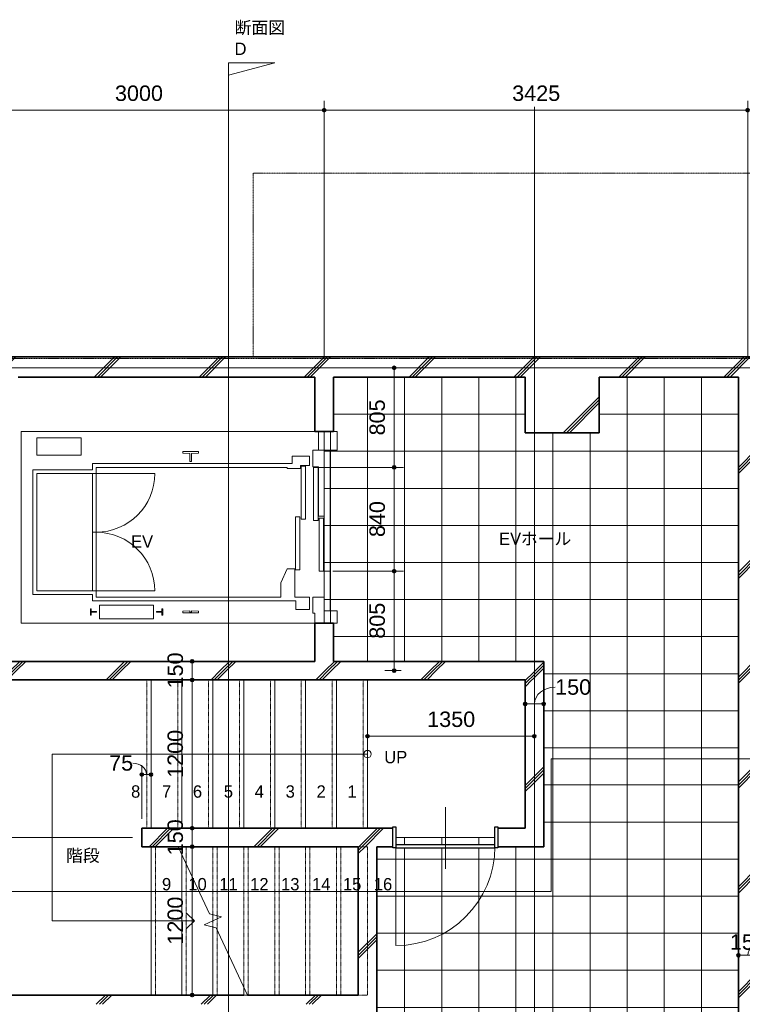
# Model space of a CAD drawing. Header units: millimetres. Extents: x -6159 to 97970, y -8550 to 14941.
# Tile 3 of 37: x -3169 to 2674, y -1676 to 6291. Entities that reach past the tile are written whole.
import ezdxf

# ---------------------------------------------------------------- set-up
doc = ezdxf.new("R2010")
doc.units = ezdxf.units.MM
for name, pattern in [('1TS06', [31.5, 30, -0.75, 0, -0.75]), ('HA02', [2.25, 1.5, -0.75]), ('破線', [2, 1, -1])]:
    doc.linetypes.add(name, pattern=pattern)
for name, color, linetype, lineweight in [('A-ANNO-DIMS', 211, 'Continuous', 9), ('A-ANNO-DIMS-50', 211, 'Continuous', 9), ('A-AREA-IDEN', 2, 'Continuous', 9), ('A-DETL-HDLN', 90, 'HA02', 18), ('A-DETL-THIN', 151, 'Continuous', 18), ('A-DOOR', 31, 'Continuous', 18), ('A-DOOR-FRAM', 31, 'Continuous', 25), ('A-FLOR', 192, 'Continuous', 18), ('A-FLOR-PATT', 8, 'Continuous', 18), ('A-WALL', 113, 'Continuous', 18), ('A-WALL-PATT', 111, 'Continuous', 35), ('G-ANNO-SYMB', 111, 'Continuous', 9), ('M-EQPM', 50, 'Continuous', 18), ('S-GRID', 1, 'Continuous', 9), ('S-STRS', 31, 'Continuous', 18), ('S-STRS-ANNO', 31, 'Continuous', 18), ('S-STRS-IDEN', 31, 'Continuous', 18), ('S-STRS-MBND', 31, '破線', 18)]:
    doc.layers.add(name, color=color, linetype=linetype, lineweight=lineweight)
doc.styles.add('Arial', font='arial.ttf', dxfattribs={"height": 125})
doc.styles.add('MS UI Gothic', font='MS UI Gothic.ttf', dxfattribs={"height": 100})
doc.dimstyles.new('点線_-_2_5_mm', dxfattribs={"dimscale": 304.8, "dimtxt": 127.532425, "dimasz": 0.328084, "dimexe": 0.246063, "dimexo": 0.246063, "dimgap": 0.123031, "dimtad": 1, "dimdec": 1, "dimrnd": 0.1, "dimdsep": 46, "dimtxsty": 'Arial', "dimblk1": 'DOTSMALL', "dimblk2": 'DOTSMALL', "dimsah": 1, "dimcen": 0.09, "dimazin": 0, "dimtfac": 1, "dimtdec": 4, "dimtix": 1, "dimtmove": 0, "dimatfit": 3, "dimfxl": 1, "dimtvp": 1, "dimtolj": 1, "dimtzin": 0, "dimarcsym": 2})
doc.dimstyles.new('点線_-_2_5_mm_2', dxfattribs={"dimscale": 304.8, "dimtxt": 127.532425, "dimasz": 0.328084, "dimexe": 0.246063, "dimexo": 0.246063, "dimgap": 0.123031, "dimtad": 1, "dimdec": 1, "dimrnd": 0.1, "dimdsep": 46, "dimtxsty": 'Arial', "dimblk1": 'DOTSMALL', "dimblk2": 'DOTSMALL', "dimsah": 1, "dimcen": 0.09, "dimazin": 0, "dimtfac": 1, "dimtdec": 4, "dimtix": 1, "dimtmove": 1, "dimatfit": 3, "dimfxl": 1, "dimtvp": 1, "dimtolj": 1, "dimtzin": 0, "dimarcsym": 2})
pattern_1 = [(45, (0, 0), (-424.264, 424.264), []), (45, (25, 0), (-424.264, 424.264), []), (45, (-25, 0), (-424.264, 424.264), [])]

# ---------------------------------------------------------------- blocks, each defined once
blk = doc.blocks.new('片開き - w800h2200-504290-印刷用1FL')
at = {"layer": 'A-DOOR'}
for p, q in [((400, 875.1), (400, 75)), ((0, 255), (0, -245))]:
    blk.add_line(p, q, dxfattribs=at)
at = {"layer": 'A-DOOR', "lineweight": 25}
for p, q in [((400, 85), (-400, 85)), ((-400, 60), (400, 60))]:
    blk.add_line(p, q, dxfattribs=at)
at = {"layer": 'A-DOOR'}
blk.add_arc((400, 75), 800.1, 90, 180, dxfattribs=at)
at = {"layer": 'A-DOOR-FRAM'}
for p, q in [((-425, 85), (-400, 85)), ((-425, -85), (-425, 85)), ((-400, 85), (-400, -85)), ((400, 85), (425, 85)), ((400, -85), (400, 85)), ((425, 85), (425, -85)), ((-400, -85), (-425, -85)), ((425, -85), (400, -85))]:
    blk.add_line(p, q, dxfattribs=at)
blk = doc.blocks.new('エレベータ住宅用 - トランク付 - 9 人乗-550236-印刷用1FL')
at = {"layer": 'M-EQPM'}
for p, q in [((-735, 75), (-735, 2450)), ((-735, 2450), (815, 2450)), ((815, 2450), (815, 75)), ((505, 2355), (-505, 2355)), ((-505, 2355), (-505, 1875)), ((-475, 1845), (-475, 2325)), ((-475, 2325), (475, 2325)), ((475, 2325), (475, 1845)), ((505, 1875), (505, 2355)), ((623.3, 2325), (763.3, 2325)), ((623.3, 1965), (623.3, 2325)), ((763.3, 2325), (763.3, 1965)), ((763.3, 1965), (623.3, 1965)), ((-670, 1883.8), (-670, 1889.8)), ((-670, 1889.8), (-620, 1889.8)), ((-648, 1883.8), (-670, 1883.8)), ((-648, 1840.3), (-648, 1883.8)), ((-642, 1840.3), (-648, 1840.3)), ((-620, 1883.8), (-642, 1883.8)), ((-642, 1883.8), (-642, 1840.3)), ((-620, 1889.8), (-620, 1883.8)), ((-505, 1875), (-555, 1875)), ((-555, 1875), (-555, 230)), ((-525, 350), (-525, 1845)), ((-525, 1845), (-475, 1845)), ((475, 1875), (-475, 1875)), ((-475, 1845), (-475, 1370)), ((-475, 1845), (475, 1845)), ((0, 1875), (0, 1845)), ((475, 1845), (475, 1370)), ((475, 1845), (525, 1845)), ((555, 1875), (505, 1875)), ((525, 1845), (525, 300)), ((555, 260), (555, 1875)), ((-700, 1379.8), (-700, 1816)), ((-700, 1816), (-590, 1816)), ((-590, 1816), (-590, 1379.8)), ((-590, 1379.8), (-700, 1379.8)), ((-642, 1355.5), (-648, 1355.5)), ((-648, 1355.5), (-648, 1312)), ((-642, 1312), (-642, 1355.5)), ((-648, 1312), (-670, 1312)), ((-670, 1312), (-670, 1306)), ((-670, 1306), (-620, 1306)), ((-620, 1312), (-642, 1312)), ((-620, 1306), (-620, 1312)), ((-640, 1143.6), (-653, 1143.6)), ((-653, 1143.6), (-653, 1016.6)), ((-637.1, 1086.2), (-640, 1143.6)), ((637.1, 1086.2), (640, 1143.6)), ((640, 1143.6), (653, 1143.6)), ((653, 1143.6), (653, 1016.6)), ((-647, 1086.2), (-637.1, 1086.2)), ((-647, 1086.2), (-647, 1073.8)), ((-647, 1073.8), (-637, 1073.8)), ((-637, 1073.8), (-640, 1016.6)), ((572, 1086.2), (637.1, 1086.2)), ((572, 1086.2), (572, 1073.8)), ((572, 1073.8), (637, 1073.8)), ((637, 1073.8), (640, 1016.6)), ((-640, 1016.6), (-653, 1016.6)), ((640, 1016.6), (653, 1016.6)), ((-410, 350), (-525, 350)), ((-295, 300), (-410, 350)), ((-295, 237.3), (-295, 300)), ((525, 300), (515, 300)), ((515, 300), (515, 192.4)), ((615, 260), (555, 260)), ((615, 118.4), (615, 260)), ((-555, 230), (-625, 230)), ((-625, 230), (-625, 118.4)), ((-525, 237.3), (-295, 237.3)), ((-525, 118.4), (-525, 237.3)), ((125, 232.3), (-305, 232.3)), ((-305, 232.3), (-305, 196.3)), ((-305, 196.3), (125, 196.3)), ((535, 187.4), (105, 187.4)), ((105, 187.4), (105, 151.4)), ((125, 196.3), (125, 232.3)), ((515, 192.4), (540, 192.4)), ((535, 151.4), (535, 187.4)), ((540, 192.4), (540, 118.4)), ((-525, 90.9), (-655, 90.9)), ((-655, 90.9), (-655, 75)), ((-625, 118.4), (-525, 118.4)), ((-525, 0), (-525, 90.9)), ((525, 85.9), (95, 85.9)), ((95, 85.9), (95, 49.9)), ((105, 151.4), (535, 151.4)), ((525, 49.9), (525, 85.9)), ((665, 90.9), (530, 90.9)), ((530, 90.9), (530, 44.9)), ((540, 118.4), (615, 118.4)), ((665, -105), (665, 90.9)), ((-655, 75), (-735, 75)), ((-735, 75), (-735, -105)), ((115, 41), (-315, 41)), ((-315, 41), (-315, 5)), ((-315, 5), (115, 5)), ((95, 49.9), (525, 49.9)), ((115, 5), (115, 41)), ((530, 44.9), (130, 44.9)), ((130, 44.9), (130, 0)), ((530, 44.9), (525, 44.9)), ((525, 44.9), (525, -49.1)), ((815, 44.9), (665, 44.9)), ((815, -105), (815, 44.9)), ((130, 0), (-635, 0)), ((-635, 0), (-635, -49.1)), ((-635, -105), (-635, -49.1)), ((-635, -49.1), (665, -49.1)), ((-315, -49.1), (-315, 0)), ((525, -49.1), (665, -49.1)), ((-735, -105), (-635, -105)), ((665, -105), (815, -105))]:
    blk.add_line(p, q, dxfattribs=at)
for centre, start, end in [((-475, 1845), 270, 0), ((475, 1845), 180, 270)]:
    blk.add_arc(centre, 475, start, end, dxfattribs=at)
blk = doc.blocks.new('DIMBLOCK4-印刷用1FL')
at = {"layer": 'A-ANNO-DIMS-50', "lineweight": 35}
h = blk.add_hatch(color=256, dxfattribs=at)
edge = h.paths.add_edge_path()
edge.add_arc((-3706.8, 5558.8), 12.5, 0, 360)
h = blk.add_hatch(color=256, dxfattribs=at)
edge = h.paths.add_edge_path()
edge.add_arc((-706.8, 5558.8), 12.5, 0, 360)
at = {"layer": 'A-ANNO-DIMS-50'}
for p, q in [((-3706.8, 5558.8), (-3706.8, 5633.8)), ((-706.8, 5558.8), (-706.8, 5633.8)), ((-3706.8, 5558.8), (-706.8, 5558.8)), ((-3706.8, 5558.8), (-3706.8, 5501.5)), ((-706.8, 5558.8), (-706.8, 3556.1))]:
    blk.add_line(p, q, dxfattribs=at)
at = {"layer": 'A-ANNO-DIMS-50', "lineweight": 35}
for centre in [(-3706.8, 5558.8), (-706.8, 5558.8)]:
    blk.add_circle(centre, 12.5, dxfattribs=at)
at = {"layer": 'A-ANNO-DIMS-50', "color": 0, "insert": (-2399, 5758.6), "char_height": 125, "width": 461.471, "attachment_point": 1, "line_spacing_factor": 0.941778, "style": 'Arial'}
blk.add_mtext('3000', dxfattribs=at)
blk = doc.blocks.new('_DotSmall')
at = {"color": 0, "linetype": 'ByBlock', "const_width": 0.5}
blk.add_lwpolyline([(-0.0625, 0, 1), (0.0625, 0, 1)], format="xyb", close=True, dxfattribs=at)
blk = doc.blocks.new('DIMBLOCK5-印刷用1FL')
at = {"layer": 'A-ANNO-DIMS-50', "lineweight": 35}
h = blk.add_hatch(color=256, dxfattribs=at)
edge = h.paths.add_edge_path()
edge.add_arc((-706.8, 5558.8), 12.5, 0, 360)
h = blk.add_hatch(color=256, dxfattribs=at)
edge = h.paths.add_edge_path()
edge.add_arc((2718.2, 5558.8), 12.5, 0, 360)
at = {"layer": 'A-ANNO-DIMS-50'}
for p, q in [((-706.8, 5558.8), (-706.8, 5633.8)), ((2718.2, 5558.8), (2718.2, 5633.8)), ((-706.8, 5558.8), (2718.2, 5558.8)), ((-706.8, 5558.8), (-706.8, 3556.1)), ((2718.2, 5558.8), (2718.2, 3556.1))]:
    blk.add_line(p, q, dxfattribs=at)
at = {"layer": 'A-ANNO-DIMS-50', "lineweight": 35}
for centre in [(-706.8, 5558.8), (2718.2, 5558.8)]:
    blk.add_circle(centre, 12.5, dxfattribs=at)
at = {"layer": 'A-ANNO-DIMS-50', "color": 0, "insert": (813.5, 5758.6), "char_height": 125, "width": 461.471, "attachment_point": 1, "line_spacing_factor": 0.941778, "style": 'Arial'}
blk.add_mtext('3425', dxfattribs=at)
blk = doc.blocks.new('DIMBLOCK7-印刷用1FL')
at = {"layer": 'A-ANNO-DIMS-50', "lineweight": 35}
h = blk.add_hatch(color=256, dxfattribs=at)
edge = h.paths.add_edge_path()
edge.add_arc((-4534.1, 1023.6), 12.5, 0, 360)
h = blk.add_hatch(color=256, dxfattribs=at)
edge = h.paths.add_edge_path()
edge.add_arc((-4534.1, -326.4), 12.5, 0, 360)
at = {"layer": 'A-ANNO-DIMS-50'}
for p, q in [((-4534.1, 1023.6), (-4609.1, 1023.6)), ((-4534.1, 1023.6), (-4534.1, -326.4)), ((-4534.1, 1023.6), (-3977.8, 1023.6)), ((-4534.1, -326.4), (-4609.1, -326.4)), ((-4534.1, -326.4), (-2256.8, -326.4))]:
    blk.add_line(p, q, dxfattribs=at)
at = {"layer": 'A-ANNO-DIMS-50', "lineweight": 35}
for centre in [(-4534.1, 1023.6), (-4534.1, -326.4)]:
    blk.add_circle(centre, 12.5, dxfattribs=at)
at = {"layer": 'A-ANNO-DIMS-50', "color": 0, "insert": (-4733.9, 156.3), "char_height": 125, "width": 461.471, "attachment_point": 1, "rotation": 90, "line_spacing_factor": 0.941778, "style": 'Arial'}
blk.add_mtext('1350', dxfattribs=at)
blk = doc.blocks.new('DIMBLOCK8-印刷用1FL')
at = {"layer": 'A-ANNO-DIMS-50', "lineweight": 35}
h = blk.add_hatch(color=256, dxfattribs=at)
edge = h.paths.add_edge_path()
edge.add_arc((-4534.1, -326.4), 12.5, 0, 360)
h = blk.add_hatch(color=256, dxfattribs=at)
edge = h.paths.add_edge_path()
edge.add_arc((-4534.1, -1676.4), 12.5, 0, 360)
at = {"layer": 'A-ANNO-DIMS-50'}
for p, q in [((-4534.1, -326.4), (-4609.1, -326.4)), ((-4534.1, -326.4), (-4534.1, -1676.4)), ((-4534.1, -326.4), (-2256.8, -326.4)), ((-4534.1, -1676.4), (-4609.1, -1676.4)), ((-4534.1, -1676.4), (-3789.3, -1676.4))]:
    blk.add_line(p, q, dxfattribs=at)
at = {"layer": 'A-ANNO-DIMS-50', "lineweight": 35}
for centre in [(-4534.1, -326.4), (-4534.1, -1676.4)]:
    blk.add_circle(centre, 12.5, dxfattribs=at)
at = {"layer": 'A-ANNO-DIMS-50', "color": 0, "insert": (-4733.9, -1193.7), "char_height": 125, "width": 461.471, "attachment_point": 1, "rotation": 90, "line_spacing_factor": 0.941778, "style": 'Arial'}
blk.add_mtext('1350', dxfattribs=at)
blk = doc.blocks.new('DIMBLOCK9-印刷用1FL')
at = {"layer": 'A-ANNO-DIMS-50', "lineweight": 35}
h = blk.add_hatch(color=256, dxfattribs=at)
edge = h.paths.add_edge_path()
edge.add_arc((-4534.1, -1676.4), 12.5, 0, 360)
h = blk.add_hatch(color=256, dxfattribs=at)
edge = h.paths.add_edge_path()
edge.add_arc((-4534.1, -1906.4), 12.5, 0, 360)
at = {"layer": 'A-ANNO-DIMS-50'}
for p, q in [((-4534.1, -1676.4), (-4609.1, -1676.4)), ((-4534.1, -1676.4), (-4534.1, -1906.4)), ((-4534.1, -1676.4), (-3789.3, -1676.4)), ((-4534.1, -1906.4), (-4609.1, -1906.4)), ((-4534.1, -1906.4), (-2656.8, -1906.4))]:
    blk.add_line(p, q, dxfattribs=at)
at = {"layer": 'A-ANNO-DIMS-50', "lineweight": 35}
for centre in [(-4534.1, -1676.4), (-4534.1, -1906.4)]:
    blk.add_circle(centre, 12.5, dxfattribs=at)
at = {"layer": 'A-ANNO-DIMS-50', "color": 0, "insert": (-4733.9, -1935.6), "char_height": 125, "width": 346.103, "attachment_point": 1, "rotation": 90, "line_spacing_factor": 0.941778, "style": 'Arial'}
blk.add_mtext('230', dxfattribs=at)
blk = doc.blocks.new('断面図 - 断面記号 - 黒-91059-印刷用1FL')
at = {"layer": 'G-ANNO-SYMB'}
for p, q in [((-1.5, 0), (-3.5, 7.5)), ((-3.5, 7.5), (-3.5, 0)), ((0, 0), (-3.5, 0)), ((-3.5, 0), (-1.5, 0))]:
    blk.add_line(p, q, dxfattribs=at)
blk = doc.blocks.new('DIMBLOCK15-印刷用1FL')
at = {"layer": 'A-ANNO-DIMS-50', "lineweight": 35}
h = blk.add_hatch(color=256, dxfattribs=at)
edge = h.paths.add_edge_path()
edge.add_arc((-141, 1828.6), 12.5, 0, 360)
h = blk.add_hatch(color=256, dxfattribs=at)
edge = h.paths.add_edge_path()
edge.add_arc((-141, 1023.6), 12.5, 0, 360)
at = {"layer": 'A-ANNO-DIMS-50'}
for p, q in [((-141, 1828.6), (-636.8, 1828.6)), ((-141, 1023.6), (-141, 1828.6)), ((-141, 1828.6), (-66, 1828.6)), ((-141, 1023.6), (-216, 1023.6)), ((-141, 1023.6), (-83.7, 1023.6))]:
    blk.add_line(p, q, dxfattribs=at)
at = {"layer": 'A-ANNO-DIMS-50', "lineweight": 35}
for centre in [(-141, 1828.6), (-141, 1023.6)]:
    blk.add_circle(centre, 12.5, dxfattribs=at)
at = {"layer": 'A-ANNO-DIMS-50', "color": 0, "insert": (-340.8, 1281.9), "char_height": 125, "width": 346.103, "attachment_point": 1, "rotation": 90, "line_spacing_factor": 0.941778, "style": 'Arial'}
blk.add_mtext('805', dxfattribs=at)
blk = doc.blocks.new('DIMBLOCK16-印刷用1FL')
at = {"layer": 'A-ANNO-DIMS-50', "lineweight": 35}
h = blk.add_hatch(color=256, dxfattribs=at)
edge = h.paths.add_edge_path()
edge.add_arc((-141, 2668.6), 12.5, 0, 360)
h = blk.add_hatch(color=256, dxfattribs=at)
edge = h.paths.add_edge_path()
edge.add_arc((-141, 1828.6), 12.5, 0, 360)
at = {"layer": 'A-ANNO-DIMS-50'}
for p, q in [((-141, 2668.6), (-681.7, 2668.6)), ((-141, 1828.6), (-141, 2668.6)), ((-141, 2668.6), (-66, 2668.6)), ((-141, 1828.6), (-636.8, 1828.6)), ((-141, 1828.6), (-66, 1828.6))]:
    blk.add_line(p, q, dxfattribs=at)
at = {"layer": 'A-ANNO-DIMS-50', "lineweight": 35}
for centre in [(-141, 2668.6), (-141, 1828.6)]:
    blk.add_circle(centre, 12.5, dxfattribs=at)
at = {"layer": 'A-ANNO-DIMS-50', "color": 0, "insert": (-340.8, 2104.4), "char_height": 125, "width": 346.103, "attachment_point": 1, "rotation": 90, "line_spacing_factor": 0.941778, "style": 'Arial'}
blk.add_mtext('840', dxfattribs=at)
blk = doc.blocks.new('DIMBLOCK17-印刷用1FL')
at = {"layer": 'A-ANNO-DIMS-50', "lineweight": 35}
h = blk.add_hatch(color=256, dxfattribs=at)
edge = h.paths.add_edge_path()
edge.add_arc((-141, 3473.6), 12.5, 0, 360)
h = blk.add_hatch(color=256, dxfattribs=at)
edge = h.paths.add_edge_path()
edge.add_arc((-141, 2668.6), 12.5, 0, 360)
at = {"layer": 'A-ANNO-DIMS-50'}
for p, q in [((-141, 3473.6), (-216, 3473.6)), ((-141, 2668.6), (-141, 3473.6)), ((-141, 3473.6), (-83.7, 3473.6)), ((-141, 2668.6), (-681.7, 2668.6)), ((-141, 2668.6), (-66, 2668.6))]:
    blk.add_line(p, q, dxfattribs=at)
at = {"layer": 'A-ANNO-DIMS-50', "lineweight": 35}
for centre in [(-141, 3473.6), (-141, 2668.6)]:
    blk.add_circle(centre, 12.5, dxfattribs=at)
at = {"layer": 'A-ANNO-DIMS-50', "color": 0, "insert": (-340.8, 2926.9), "char_height": 125, "width": 346.103, "attachment_point": 1, "rotation": 90, "line_spacing_factor": 0.941778, "style": 'Arial'}
blk.add_mtext('805', dxfattribs=at)
blk = doc.blocks.new('DIMBLOCK36-印刷用1FL')
at = {"layer": 'A-ANNO-DIMS-50', "lineweight": 35}
h = blk.add_hatch(color=256, dxfattribs=at)
edge = h.paths.add_edge_path()
edge.add_arc((2643.2, -1279.9), 12.5, 0, 360)
h = blk.add_hatch(color=256, dxfattribs=at)
edge = h.paths.add_edge_path()
edge.add_arc((2793.2, -1279.9), 12.5, 0, 360)
at = {"layer": 'A-ANNO-DIMS-50'}
for p, q in [((2643.2, -1279.9), (2643.2, -1204.9)), ((2793.2, -1279.9), (2793.2, -1204.9)), ((2643.2, -1279.9), (2793.2, -1279.9)), ((2643.2, -1279.9), (2643.2, -1337.2)), ((2793.2, -1279.9), (2793.2, -1337.2))]:
    blk.add_line(p, q, dxfattribs=at)
at = {"layer": 'A-ANNO-DIMS-50', "lineweight": 35}
for centre in [(2643.2, -1279.9), (2793.2, -1279.9)]:
    blk.add_circle(centre, 12.5, dxfattribs=at)
at = {"layer": 'A-ANNO-DIMS-50'}
blk.add_ellipse((2862.4, -1279.9), major_axis=(144.2, 0), ratio=0.734582, start_param=1.570796, end_param=3.141593, dxfattribs=at)
at = {"layer": 'A-ANNO-DIMS-50', "color": 0, "insert": (2574, -1109.8), "char_height": 125, "width": 346.103, "attachment_point": 1, "line_spacing_factor": 0.941778, "style": 'Arial'}
blk.add_mtext('150', dxfattribs=at)
blk = doc.blocks.new('DIMBLOCK56-印刷用1FL')
at = {"layer": 'A-ANNO-DIMS-50', "lineweight": 35}
h = blk.add_hatch(color=256, dxfattribs=at)
edge = h.paths.add_edge_path()
edge.add_arc((-1774.3, 1098.6), 12.5, 0, 360)
h = blk.add_hatch(color=256, dxfattribs=at)
edge = h.paths.add_edge_path()
edge.add_arc((-1774.3, 948.6), 12.5, 0, 360)
at = {"layer": 'A-ANNO-DIMS-50'}
for p, q in [((-1774.3, 1098.6), (-1831.6, 1098.6)), ((-1774.3, 1098.6), (-1774.3, 948.6)), ((-1774.3, 1098.6), (-1699.3, 1098.6)), ((-1774.3, 948.6), (-2031.8, 948.6)), ((-1774.3, 948.6), (-1699.3, 948.6))]:
    blk.add_line(p, q, dxfattribs=at)
at = {"layer": 'A-ANNO-DIMS-50', "lineweight": 35}
for centre in [(-1774.3, 1098.6), (-1774.3, 948.6)]:
    blk.add_circle(centre, 12.5, dxfattribs=at)
at = {"layer": 'A-ANNO-DIMS-50', "color": 0, "insert": (-1974, 879.4), "char_height": 125, "width": 346.103, "attachment_point": 1, "rotation": 90, "line_spacing_factor": 0.941778, "style": 'Arial'}
blk.add_mtext('150', dxfattribs=at)
blk = doc.blocks.new('DIMBLOCK57-印刷用1FL')
at = {"layer": 'A-ANNO-DIMS-50', "lineweight": 35}
h = blk.add_hatch(color=256, dxfattribs=at)
edge = h.paths.add_edge_path()
edge.add_arc((-1774.3, 948.6), 12.5, 0, 360)
h = blk.add_hatch(color=256, dxfattribs=at)
edge = h.paths.add_edge_path()
edge.add_arc((-1774.3, -251.4), 12.5, 0, 360)
at = {"layer": 'A-ANNO-DIMS-50'}
for p, q in [((-1774.3, 948.6), (-2031.8, 948.6)), ((-1774.3, 948.6), (-1774.3, -251.4)), ((-1774.3, 948.6), (-1699.3, 948.6)), ((-1774.3, -251.4), (-1831.6, -251.4)), ((-1774.3, -251.4), (-1699.3, -251.4))]:
    blk.add_line(p, q, dxfattribs=at)
at = {"layer": 'A-ANNO-DIMS-50', "lineweight": 35}
for centre in [(-1774.3, 948.6), (-1774.3, -251.4)]:
    blk.add_circle(centre, 12.5, dxfattribs=at)
at = {"layer": 'A-ANNO-DIMS-50', "color": 0, "insert": (-1974, 156.3), "char_height": 125, "width": 461.471, "attachment_point": 1, "rotation": 90, "line_spacing_factor": 0.941778, "style": 'Arial'}
blk.add_mtext('1200', dxfattribs=at)
blk = doc.blocks.new('DIMBLOCK58-印刷用1FL')
at = {"layer": 'A-ANNO-DIMS-50', "lineweight": 35}
h = blk.add_hatch(color=256, dxfattribs=at)
edge = h.paths.add_edge_path()
edge.add_arc((-1774.3, -251.4), 12.5, 0, 360)
h = blk.add_hatch(color=256, dxfattribs=at)
edge = h.paths.add_edge_path()
edge.add_arc((-1774.3, -401.4), 12.5, 0, 360)
at = {"layer": 'A-ANNO-DIMS-50'}
for p, q in [((-1774.3, -251.4), (-1831.6, -251.4)), ((-1774.3, -251.4), (-1774.3, -401.4)), ((-1774.3, -251.4), (-1699.3, -251.4)), ((-1774.3, -401.4), (-1831.6, -401.4)), ((-1774.3, -401.4), (-1699.3, -401.4))]:
    blk.add_line(p, q, dxfattribs=at)
at = {"layer": 'A-ANNO-DIMS-50', "lineweight": 35}
for centre in [(-1774.3, -251.4), (-1774.3, -401.4)]:
    blk.add_circle(centre, 12.5, dxfattribs=at)
at = {"layer": 'A-ANNO-DIMS-50', "color": 0, "insert": (-1974, -470.6), "char_height": 125, "width": 346.103, "attachment_point": 1, "rotation": 90, "line_spacing_factor": 0.941778, "style": 'Arial'}
blk.add_mtext('150', dxfattribs=at)
blk = doc.blocks.new('DIMBLOCK59-印刷用1FL')
at = {"layer": 'A-ANNO-DIMS-50', "lineweight": 35}
h = blk.add_hatch(color=256, dxfattribs=at)
edge = h.paths.add_edge_path()
edge.add_arc((-1774.3, -401.4), 12.5, 0, 360)
h = blk.add_hatch(color=256, dxfattribs=at)
edge = h.paths.add_edge_path()
edge.add_arc((-1774.3, -1601.4), 12.5, 0, 360)
at = {"layer": 'A-ANNO-DIMS-50'}
for p, q in [((-1774.3, -401.4), (-1831.6, -401.4)), ((-1774.3, -401.4), (-1774.3, -1601.4)), ((-1774.3, -401.4), (-1699.3, -401.4)), ((-1774.3, -1601.4), (-1831.6, -1601.4)), ((-1774.3, -1601.4), (-1699.3, -1601.4))]:
    blk.add_line(p, q, dxfattribs=at)
at = {"layer": 'A-ANNO-DIMS-50', "lineweight": 35}
for centre in [(-1774.3, -401.4), (-1774.3, -1601.4)]:
    blk.add_circle(centre, 12.5, dxfattribs=at)
at = {"layer": 'A-ANNO-DIMS-50', "color": 0, "insert": (-1974, -1193.7), "char_height": 125, "width": 461.471, "attachment_point": 1, "rotation": 90, "line_spacing_factor": 0.941778, "style": 'Arial'}
blk.add_mtext('1200', dxfattribs=at)
blk = doc.blocks.new('DIMBLOCK60-印刷用1FL')
at = {"layer": 'A-ANNO-DIMS-50', "lineweight": 35}
h = blk.add_hatch(color=256, dxfattribs=at)
edge = h.paths.add_edge_path()
edge.add_arc((918.2, 753.8), 12.5, 0, 360)
h = blk.add_hatch(color=256, dxfattribs=at)
edge = h.paths.add_edge_path()
edge.add_arc((1068.2, 753.8), 12.5, 0, 360)
at = {"layer": 'A-ANNO-DIMS-50'}
for p, q in [((918.2, 753.8), (918.2, 828.8)), ((1068.2, 753.8), (1068.2, 828.8)), ((918.2, 753.8), (1068.2, 753.8)), ((918.2, 753.8), (918.2, 696.5)), ((1068.2, 753.8), (1068.2, 696.5))]:
    blk.add_line(p, q, dxfattribs=at)
at = {"layer": 'A-ANNO-DIMS-50', "lineweight": 35}
for centre in [(918.2, 753.8), (1068.2, 753.8)]:
    blk.add_circle(centre, 12.5, dxfattribs=at)
at = {"layer": 'A-ANNO-DIMS-50'}
blk.add_ellipse((1160.8, 753.8), major_axis=(-167.5, 0), ratio=0.809449, start_param=4.712389, end_param=6.283185, dxfattribs=at)
at = {"layer": 'A-ANNO-DIMS-50', "color": 0, "insert": (1160.8, 953.6), "char_height": 125, "width": 346.103, "attachment_point": 1, "line_spacing_factor": 0.941778, "style": 'Arial'}
blk.add_mtext('150', dxfattribs=at)
blk = doc.blocks.new('DIMBLOCK61-印刷用1FL')
at = {"layer": 'A-ANNO-DIMS-50', "lineweight": 35}
h = blk.add_hatch(color=256, dxfattribs=at)
edge = h.paths.add_edge_path()
edge.add_arc((-356.8, 493), 12.5, 0, 360)
h = blk.add_hatch(color=256, dxfattribs=at)
edge = h.paths.add_edge_path()
edge.add_arc((993.2, 493), 12.5, 0, 360)
at = {"layer": 'A-ANNO-DIMS-50'}
for p, q in [((-356.8, 493), (-356.8, 568)), ((993.2, 493), (993.2, 568)), ((-356.8, 493), (993.2, 493)), ((-356.8, 493), (-356.8, 435.7)), ((993.2, 493), (993.2, 435.7))]:
    blk.add_line(p, q, dxfattribs=at)
at = {"layer": 'A-ANNO-DIMS-50', "lineweight": 35}
for centre in [(-356.8, 493), (993.2, 493)]:
    blk.add_circle(centre, 12.5, dxfattribs=at)
at = {"layer": 'A-ANNO-DIMS-50', "color": 0, "insert": (126, 692.8), "char_height": 125, "width": 461.471, "attachment_point": 1, "line_spacing_factor": 0.941778, "style": 'Arial'}
blk.add_mtext('1350', dxfattribs=at)
blk = doc.blocks.new('DIMBLOCK62-印刷用1FL')
at = {"layer": 'A-ANNO-DIMS-50', "lineweight": 35}
h = blk.add_hatch(color=256, dxfattribs=at)
edge = h.paths.add_edge_path()
edge.add_arc((-2181.8, 182.6), 12.5, 0, 360)
h = blk.add_hatch(color=256, dxfattribs=at)
edge = h.paths.add_edge_path()
edge.add_arc((-2106.8, 182.6), 12.5, 0, 360)
at = {"layer": 'A-ANNO-DIMS-50'}
for p, q in [((-2181.8, 182.6), (-2181.8, 257.6)), ((-2106.8, 182.6), (-2106.8, 257.6)), ((-2181.8, 182.6), (-2106.8, 182.6)), ((-2181.8, 182.6), (-2181.8, -176.4)), ((-2106.8, 182.6), (-2106.8, 125.3))]:
    blk.add_line(p, q, dxfattribs=at)
at = {"layer": 'A-ANNO-DIMS-50', "lineweight": 35}
for centre in [(-2181.8, 182.6), (-2106.8, 182.6)]:
    blk.add_circle(centre, 12.5, dxfattribs=at)
at = {"layer": 'A-ANNO-DIMS-50'}
blk.add_ellipse((-2253.8, 182.6), major_axis=(109.5, 0), ratio=0.846129, start_param=0, end_param=1.570796, dxfattribs=at)
at = {"layer": 'A-ANNO-DIMS-50', "color": 0, "insert": (-2446.1, 339.5), "char_height": 125, "width": 230.736, "attachment_point": 1, "line_spacing_factor": 0.941778, "style": 'Arial'}
blk.add_mtext('75', dxfattribs=at)

msp = doc.modelspace()

# ---------------------------------------------------------------- hatches: boundary and pattern name
at = {"layer": 'A-FLOR-PATT'}
h = msp.add_hatch(dxfattribs=at)
h.set_pattern_fill('FP_3', color=256, style=0, pattern_type=2)
h.set_pattern_definition([(270, (543.23, -801.4), (300, 2e-14), []), (0, (543.23, -801.4), (0, 300), [])])
h.paths.add_polyline_path([(553.23, -4926.4), (553.78, -4841.4), (578.23, -4841.4), (578.23, -4851.4), (918.23, -4851.4), (918.23, -4401.4), (1518.23, -4401.4), (1518.23, -4851.4), (2643.23, -4851.4), (2643.23, 3398.6), (1518.23, 3398.6), (1518.23, 2948.6), (918.23, 2948.6), (918.23, 3398.6), (-631.77, 3398.6), (-631.77, 2958.6), (-706.77, 2958.6), (-706.77, 1408.6), (-631.77, 1408.6), (-631.77, 1098.6), (1068.23, 1098.6), (1068.23, -401.4), (698.23, -401.4), (698.23, -411.4), (-151.77, -411.4), (-151.77, -401.4), (-281.77, -401.4), (-281.77, -1751.4), (-1631.77, -1751.4), (-1631.77, -1881.4), (-1621.77, -1881.4), (-1621.77, -1906.4), (-1706.77, -1906.4), (-1706.77, -2706.4), (-1621.77, -2706.4), (-1621.77, -2731.4), (-1631.77, -2731.4), (-1631.77, -4851.4), (-1271.77, -4851.4), (-1271.77, -4841.4), (-1246.77, -4841.4), (-1246.77, -4926.4)])
h.paths.add_polyline_path([(-86.77, -386.4), (673.23, -386.4), (673.23, -326.4), (-126.77, -326.4), (-126.77, -386.4)])
at = {"layer": 'A-WALL-PATT', "lineweight": 18}
h = msp.add_hatch(dxfattribs=at)
h.set_pattern_fill('FP_1', color=256, style=0, pattern_type=2)
h.set_pattern_definition(pattern_1)
h.paths.add_polyline_path([(8183.23, 3548.6), (8183.23, 3563.6), (4928.23, 3563.6), (4928.23, 3548.6), (8168.23, 3548.6)])
h.paths.add_polyline_path([(-3781.77, 3548.6), (4078.23, 3548.6), (4078.23, 3563.6), (-3796.77, 3563.6), (-3796.77, 3548.6)])
h = msp.add_hatch(dxfattribs=at)
h.set_pattern_fill('FP_1', color=256, style=0, pattern_type=2)
h.set_pattern_definition(pattern_1)
h.paths.add_polyline_path([(8168.23, 3398.6), (8168.23, 3548.6), (4928.23, 3548.6), (4928.23, 3398.6), (8018.23, 3398.6)])
h.paths.add_polyline_path([(4078.23, 3398.6), (4078.23, 3548.6), (-3781.77, 3548.6), (-3781.77, 3398.6), (2793.23, 3398.6)])
h = msp.add_hatch(dxfattribs=at)
h.set_pattern_fill('FP_1', color=256, style=0, pattern_type=2)
h.set_pattern_definition(pattern_1)
h.paths.add_polyline_path([(1146.52, 2948.6), (1518.23, 2948.6), (1518.23, 3398.6), (918.23, 3398.6), (918.23, 2948.6)])
h = msp.add_hatch(dxfattribs=at)
h.set_pattern_fill('FP_1', color=256, style=0, pattern_type=2)
h.set_pattern_definition(pattern_1)
h.paths.add_polyline_path([(2793.23, -4601.4), (2793.23, 3398.6), (2643.23, 3398.6), (2643.23, -4601.4)])
h = msp.add_hatch(dxfattribs=at)
h.set_pattern_fill('FP_1', color=256, style=0, pattern_type=2)
h.set_pattern_definition(pattern_1)
h.paths.add_polyline_path([(976.52, 948.6), (1068.23, 948.6), (1068.23, 1098.6), (-3631.77, 1098.6), (-3631.77, 1023.6), (976.52, 1023.6)])
h = msp.add_hatch(dxfattribs=at)
h.set_pattern_fill('FP_1', color=256, style=0, pattern_type=2)
h.set_pattern_definition(pattern_1)
h.paths.add_polyline_path([(976.52, 948.6), (976.52, 1023.6), (-3631.77, 1023.6), (-3631.77, 948.6), (918.23, 948.6)])
h = msp.add_hatch(dxfattribs=at)
h.set_pattern_fill('FP_1', color=256, style=0, pattern_type=2)
h.set_pattern_definition(pattern_1)
h.paths.add_polyline_path([(976.52, -401.4), (976.52, 948.6), (918.23, 948.6), (918.23, -401.4)])
h = msp.add_hatch(dxfattribs=at)
h.set_pattern_fill('FP_1', color=256, style=0, pattern_type=2)
h.set_pattern_definition(pattern_1)
h.paths.add_polyline_path([(976.52, -401.4), (1068.23, -401.4), (1068.23, 948.6), (976.52, 948.6), (976.52, -251.4)])
h = msp.add_hatch(dxfattribs=at)
h.set_pattern_fill('FP_1', color=256, style=0, pattern_type=2)
h.set_pattern_definition(pattern_1)
h.paths.add_polyline_path([(918.23, -401.4), (918.23, -251.4), (698.23, -251.4), (698.23, -401.4)])
h.paths.add_polyline_path([(-281.77, -401.4), (-151.77, -401.4), (-151.77, -251.4), (-2181.77, -251.4), (-2181.77, -401.4), (-431.77, -401.4)])
h = msp.add_hatch(dxfattribs=at)
h.set_pattern_fill('FP_1', color=256, style=0, pattern_type=2)
h.set_pattern_definition(pattern_1)
h.paths.add_polyline_path([(-281.77, -1601.4), (-281.77, -401.4), (-431.77, -401.4), (-431.77, -1601.4)])
h = msp.add_hatch(dxfattribs=at)
h.set_pattern_fill('FP_1', color=256, style=0, pattern_type=2)
h.set_pattern_definition(pattern_1)
h.paths.add_polyline_path([(-281.77, -1676.4), (-281.77, -1601.4), (-3631.77, -1601.4), (-3631.77, -1676.4), (-1326.98, -1676.4)])

# ---------------------------------------------------------------- linework, layer by layer
at = {"layer": 'A-DETL-HDLN'}
for p, q in [((-1281.77, 5048.6), (4168.23, 5048.6)), ((-1281.77, 3563.6), (-1281.77, 5048.6)), ((4078.23, 3548.6), (-3781.77, 3548.6))]:
    msp.add_line(p, q, dxfattribs=at)
at = {"layer": 'A-DETL-THIN'}
msp.add_circle((-356.77, 348.6), 30, dxfattribs=at)
at = {"layer": 'A-FLOR'}
for p, q in [((-706.77, 2958.6), (-706.77, 1408.6)), ((-126.77, -326.4), (673.23, -326.4))]:
    msp.add_line(p, q, dxfattribs=at)
at = {"layer": 'A-WALL', "lineweight": 35}
for p, q in [((4078.23, 3563.6), (-3796.77, 3563.6)), ((-3181.77, 3398.6), (-781.77, 3398.6)), ((-781.77, 3398.6), (-781.77, 2958.6)), ((-631.77, 3398.6), (918.23, 3398.6)), ((-631.77, 3398.6), (-631.77, 2958.6)), ((918.23, 3398.6), (918.23, 2948.6)), ((1518.23, 2948.6), (1518.23, 3398.6)), ((1518.23, 3398.6), (2643.23, 3398.6)), ((2643.23, 3398.6), (2643.23, -4851.4)), ((-631.77, 2958.6), (-781.77, 2958.6)), ((918.23, 2948.6), (1518.23, 2948.6)), ((-631.77, 1408.6), (-781.77, 1408.6)), ((-781.77, 1098.6), (-781.77, 1408.6)), ((-631.77, 1098.6), (-631.77, 1408.6)), ((-3631.77, 1098.6), (-781.77, 1098.6)), ((-631.77, 1098.6), (1068.23, 1098.6)), ((1068.23, 1098.6), (1068.23, -401.4)), ((-3631.77, 948.6), (918.23, 948.6)), ((918.23, -251.4), (918.23, 948.6)), ((-2181.77, -251.4), (-151.77, -251.4)), ((-2181.77, -251.4), (-2181.77, -401.4)), ((918.23, -251.4), (698.23, -251.4)), ((-2181.77, -401.4), (-431.77, -401.4)), ((-431.77, -1601.4), (-431.77, -401.4)), ((-281.77, -1751.4), (-281.77, -401.4)), ((-281.77, -401.4), (-151.77, -401.4)), ((1068.23, -401.4), (698.23, -401.4)), ((-1356.77, -1601.4), (-3631.77, -1601.4)), ((-431.77, -1601.4), (-1326.98, -1601.4))]:
    msp.add_line(p, q, dxfattribs=at)
at = {"layer": 'G-ANNO-SYMB'}
for p, q in [((-1479.83, 5766.38), (-1479.83, -8375.18)), ((1129.09, 309.22), (10095.68, 309.22)), ((1129.09, -763.26), (1129.09, 309.22)), ((-5984.01, -763.26), (1129.09, -763.26))]:
    msp.add_line(p, q, dxfattribs=at)
at = {"layer": 'S-GRID', "linetype": '1TS06'}
msp.add_line((993.23, 5586.53), (993.23, -7738.61), dxfattribs=at)
at = {"layer": 'S-GRID', "linetype": '1TS06', "lineweight": 18}
msp.add_line((-5751.46, 3473.6), (9977.99, 3473.6), dxfattribs=at)
at = {"layer": 'S-STRS', "linetype": '破線'}
for p, q in [((-2141.77, -251.4), (-2141.77, 948.6)), ((-1891.77, -251.4), (-1891.77, 948.6)), ((-1641.77, -251.4), (-1641.77, 948.6)), ((-1391.77, -251.4), (-1391.77, 948.6)), ((-1141.77, -251.4), (-1141.77, 948.6)), ((-891.77, -251.4), (-891.77, 948.6)), ((-641.77, -251.4), (-641.77, 948.6)), ((-391.77, -251.4), (-391.77, 948.6)), ((-2071.77, -401.4), (-2071.77, -1601.4)), ((-1821.77, -540.33), (-1821.77, -1601.4)), ((-1571.77, -959.68), (-1571.77, -985.08)), ((-1571.77, -1076.46), (-1571.77, -1601.4))]:
    msp.add_line(p, q, dxfattribs=at)
at = {"layer": 'S-STRS'}
for p, q in [((-2106.77, -251.4), (-2106.77, 948.6)), ((-1856.77, -251.4), (-1856.77, 948.6)), ((-1606.77, -251.4), (-1606.77, 948.6)), ((-1356.77, -251.4), (-1356.77, 948.6)), ((-1106.77, -251.4), (-1106.77, 948.6)), ((-856.77, -251.4), (-856.77, 948.6)), ((-606.77, -251.4), (-606.77, 948.6)), ((-356.77, -251.4), (-356.77, 948.6)), ((-2106.77, -401.4), (-2106.77, -1601.4)), ((-1856.77, -465.27), (-1856.77, -1601.4)), ((-1606.77, -951.17), (-1606.77, -1001.4)), ((-1606.77, -1051.62), (-1606.77, -1601.4)), ((-1356.77, -1537.53), (-1356.77, -1601.4)), ((-1356.77, -1601.4), (-1326.98, -1601.4))]:
    msp.add_line(p, q, dxfattribs=at)
at = {"layer": 'S-STRS-ANNO'}
for p, q in [((-2906.77, 348.6), (-2906.77, -1001.4)), ((-2106.77, 348.6), (-2906.77, 348.6)), ((-1856.77, 348.6), (-2106.77, 348.6)), ((-1606.77, 348.6), (-1856.77, 348.6)), ((-1356.77, 348.6), (-1606.77, 348.6)), ((-1106.77, 348.6), (-1356.77, 348.6)), ((-856.77, 348.6), (-1106.77, 348.6)), ((-606.77, 348.6), (-856.77, 348.6)), ((-356.77, 348.6), (-606.77, 348.6)), ((-1756.77, -1001.4), (-1819.27, -938.9)), ((-2906.77, -1001.4), (-2106.77, -1001.4)), ((-2106.77, -1001.4), (-1856.77, -1001.4)), ((-1856.77, -1001.4), (-1756.77, -1001.4)), ((-1756.77, -1001.4), (-1819.27, -1063.9))]:
    msp.add_line(p, q, dxfattribs=at)
at = {"layer": 'S-STRS-MBND', "linetype": 'Continuous'}
for p, q in [((-1633.18, -944.76), (-1886.55, -401.4)), ((-1535.96, -968.38), (-1633.18, -944.76)), ((-1677.57, -1034.42), (-1535.96, -968.38)), ((-1580.35, -1058.04), (-1677.57, -1034.42)), ((-1326.98, -1601.4), (-1580.35, -1058.04))]:
    msp.add_line(p, q, dxfattribs=at)
at = {"layer": 'S-STRS-MBND'}
for p, q in [((-1856.77, -401.4), (-1856.77, -465.27)), ((-1821.77, -401.4), (-1821.77, -540.33)), ((-1606.77, -401.4), (-1606.77, -951.17)), ((-1571.77, -401.4), (-1571.77, -959.68)), ((-1536.25, -401.4), (-356.77, -401.4)), ((-1356.77, -401.4), (-1356.77, -1537.53)), ((-1321.77, -401.4), (-1321.77, -1601.4)), ((-1106.77, -401.4), (-1106.77, -1601.4)), ((-1071.77, -401.4), (-1071.77, -1601.4)), ((-856.77, -401.4), (-856.77, -1601.4)), ((-821.77, -401.4), (-821.77, -1601.4)), ((-606.77, -401.4), (-606.77, -1601.4)), ((-571.77, -401.4), (-571.77, -1601.4)), ((-356.77, -401.4), (-356.77, -1601.4)), ((-1606.77, -1001.4), (-1606.77, -1051.62)), ((-1571.77, -985.08), (-1571.77, -1076.46)), ((-1326.98, -1601.4), (-356.77, -1601.4))]:
    msp.add_line(p, q, dxfattribs=at)

# ---------------------------------------------------------------- block references
at = {"layer": 'A-DOOR', "lineweight": 25, "rotation": 180}
msp.add_blockref('片開き - w800h2200-504290-印刷用1FL', (273.23, -326.4), dxfattribs=at)
at = {"layer": 'G-ANNO-SYMB', "xscale": 49.99999999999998, "yscale": 49.99999999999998, "zscale": 49.99999999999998, "rotation": 269.9999999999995}
msp.add_blockref('断面図 - 断面記号 - 黒-91059-印刷用1FL', (-1479.83, 5766.38), dxfattribs=at)
at = {"layer": 'M-EQPM', "rotation": 89.99999999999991}
msp.add_blockref('エレベータ住宅用 - トランク付 - 9 人乗-550236-印刷用1FL', (-706.77, 2143.6), dxfattribs=at)

# ---------------------------------------------------------------- texts
at = {"layer": 'A-AREA-IDEN', "char_height": 100, "attachment_point": 1, "style": 'MS UI Gothic'}
for s, insert, width in [('EV', (-2269, 2118.1), 212.4472), ('EV', (707.54, 2140.95), 212.4472), ('ホール', (882.83, 2140.95), 444.9366), ('階段', (-2794.87, -421.81), 360.7594)]:
    msp.add_mtext(s, dxfattribs=dict(at, insert=insert, width=width))
at = {"layer": 'G-ANNO-SYMB', "char_height": 100, "attachment_point": 1, "style": 'MS UI Gothic'}
for s, insert, width in [('断面図', (-1431.86, 6277.45), 541.1391), ('\\fMS UI Gothic|b0|i0|c128|p50|;D', (-1431.86, 6105.47), 116.2447)]:
    msp.add_mtext(s, dxfattribs=dict(at, insert=insert, width=width))
at = {"layer": 'S-STRS-ANNO', "char_height": 100, "attachment_point": 1, "line_spacing_factor": 0.882784, "style": 'MS UI Gothic'}
for s, insert, width in [('\\fMS UI Gothic|b0|i0|c128|p50|;8', (-2268.55, 95.63), 88.2784), ('\\fMS UI Gothic|b0|i0|c128|p50|;7', (-2018.55, 95.63), 88.2784), ('\\fMS UI Gothic|b0|i0|c128|p50|;6', (-1768.55, 95.63), 88.2784), ('\\fMS UI Gothic|b0|i0|c128|p50|;5', (-1518.55, 95.63), 88.2784), ('\\fMS UI Gothic|b0|i0|c128|p50|;4', (-1268.55, 95.63), 88.2784), ('\\fMS UI Gothic|b0|i0|c128|p50|;3', (-1018.55, 95.63), 88.2784), ('\\fMS UI Gothic|b0|i0|c128|p50|;2', (-768.55, 95.63), 88.2784), ('\\fMS UI Gothic|b0|i0|c128|p50|;1', (-518.55, 95.63), 88.2784), ('\\fMS UI Gothic|b0|i0|c128|p50|;9', (-2018.55, -654.37), 88.2784), ('10', (-1805.33, -654.37), 176.5568), ('11', (-1555.33, -654.37), 176.5568), ('12', (-1305.33, -654.37), 176.5568), ('13', (-1055.33, -654.37), 176.5568), ('14', (-805.33, -654.37), 176.5568), ('15', (-555.33, -654.37), 176.5568), ('16', (-305.33, -654.37), 176.5568)]:
    msp.add_mtext(s, dxfattribs=dict(at, insert=insert, width=width))

# ---------------------------------------------------------------- dimensions: what is measured, and where the dimension line sits
at = {"layer": 'A-ANNO-DIMS'}
for base, p1, p2, override, picture, middle in [((-706.77, 5558.79), (-3706.77, 5576.47), (-706.77, 3481.1), {"dimpost": '<>', "dimfxl": 3659.312417}, 'DIMBLOCK4-印刷用1FL', (-2206.77, 5660.15)), ((2718.23, 5558.79), (-706.77, 3481.1), (2718.23, 3481.1), {"dimpost": '<>', "dimfxl": 3425}, 'DIMBLOCK5-印刷用1FL', (1005.73, 5660.15)), ((993.23, 493.05), (-356.77, 510.72), (993.23, 510.72), {"dimpost": '<>', "dimfxl": 1350}, 'DIMBLOCK61-印刷用1FL', (318.23, 594.41))]:
    dim = msp.add_linear_dim(base=base, p1=p1, p2=p2, dimstyle='点線_-_2_5_mm', override=override, dxfattribs=at)
    dim.commit()
    dim.dimension.update_dxf_attribs({"geometry": picture, "text_midpoint": middle})
for base, p1, p2, override, picture, middle in [((-141.02, 3473.6), (-756.67, 2668.6), (-158.7, 3473.6), {"dimpost": '<>', "dimfxl": 1002.792241}, 'DIMBLOCK17-印刷用1FL', (-242.34, 3071.1)), ((-141.02, 2668.6), (-711.77, 1828.6), (-756.67, 2668.6), {"dimpost": '<>', "dimfxl": 841.19915}, 'DIMBLOCK16-印刷用1FL', (-242.34, 2248.6)), ((-141.02, 1828.6), (-158.7, 1023.6), (-711.77, 1828.6), {"dimpost": '<>', "dimfxl": 976.683493}, 'DIMBLOCK15-印刷用1FL', (-242.34, 1426.1)), ((-1774.26, 948.6), (-1756.58, 1098.6), (-2106.77, 948.6), {"dimpost": '<>', "dimfxl": 380.960645}, 'DIMBLOCK56-印刷用1FL', (-1875.58, 1023.6)), ((-4534.14, -326.4), (-3902.81, 1023.6), (-2181.77, -326.4), {"dimpost": '<>', "dimfxl": 2187.352159}, 'DIMBLOCK7-印刷用1FL', (-4635.5, 348.6)), ((-1774.26, -251.4), (-2106.77, 948.6), (-1756.58, -251.4), {"dimpost": '<>', "dimfxl": 1250.052404}, 'DIMBLOCK57-印刷用1FL', (-1875.58, 348.6)), ((-1774.26, -401.4), (-1756.58, -251.4), (-1756.58, -401.4), {"dimpost": '<>', "dimfxl": 150}, 'DIMBLOCK58-印刷用1FL', (-1875.58, -326.4)), ((-4534.14, -1676.4), (-2181.77, -326.4), (-3714.27, -1676.4), {"dimpost": '<>', "dimfxl": 2042.316393}, 'DIMBLOCK8-印刷用1FL', (-4635.5, -1001.4)), ((-1774.26, -1601.4), (-1756.58, -401.4), (-1756.58, -1601.4), {"dimpost": '<>', "dimfxl": 1200}, 'DIMBLOCK59-印刷用1FL', (-1875.58, -1001.4)), ((-4534.14, -1906.4), (-3714.27, -1676.4), (-2581.83, -1906.4), {"dimpost": '<>', "dimfxl": 1155.558175}, 'DIMBLOCK9-印刷用1FL', (-4635.5, -1791.4))]:
    dim = msp.add_linear_dim(base=base, p1=p1, p2=p2, angle=90, dimstyle='点線_-_2_5_mm', override=override, dxfattribs=at)
    dim.commit()
    dim.dimension.update_dxf_attribs({"geometry": picture, "text_midpoint": middle})
for base, p1, p2, override, picture, middle in [((1068.23, 753.8), (918.23, 771.47), (1068.23, 771.47), {"dimpost": '<>', "dimfxl": 150}, 'DIMBLOCK60-印刷用1FL', (1333.81, 870.24)), ((-2106.77, 182.6), (-2181.77, -251.4), (-2106.77, 200.27), {"dimpost": '<>', "dimfxl": 457.858107}, 'DIMBLOCK62-印刷用1FL', (-2330.72, 256.13)), ((2793.23, -1279.91), (2643.23, -1262.23), (2793.23, -1262.23), {"dimpost": '<>', "dimfxl": 150}, 'DIMBLOCK36-印刷用1FL', (2747.08, -1193.13))]:
    dim = msp.add_linear_dim(base=base, p1=p1, p2=p2, dimstyle='点線_-_2_5_mm_2', override=override, dxfattribs=at)
    dim.commit()
    dim.dimension.update_dxf_attribs({"geometry": picture, "text_midpoint": middle, "dimtype": 160})

# ---------------------------------------------------------------- next in the draw order: texts
at = {"layer": 'S-STRS-IDEN', "insert": (-221.1, 374.17), "char_height": 100, "width": 222.4616, "attachment_point": 1, "line_spacing_factor": 0.882784, "style": 'MS UI Gothic', "bg_fill": 3, "box_fill_scale": 1.25, "bg_fill_color": 9, "bg_fill_true_color": 13158600, "bg_fill_transparency": 0}
msp.add_mtext('UP', dxfattribs=at)

doc.saveas('drawing.dxf')
